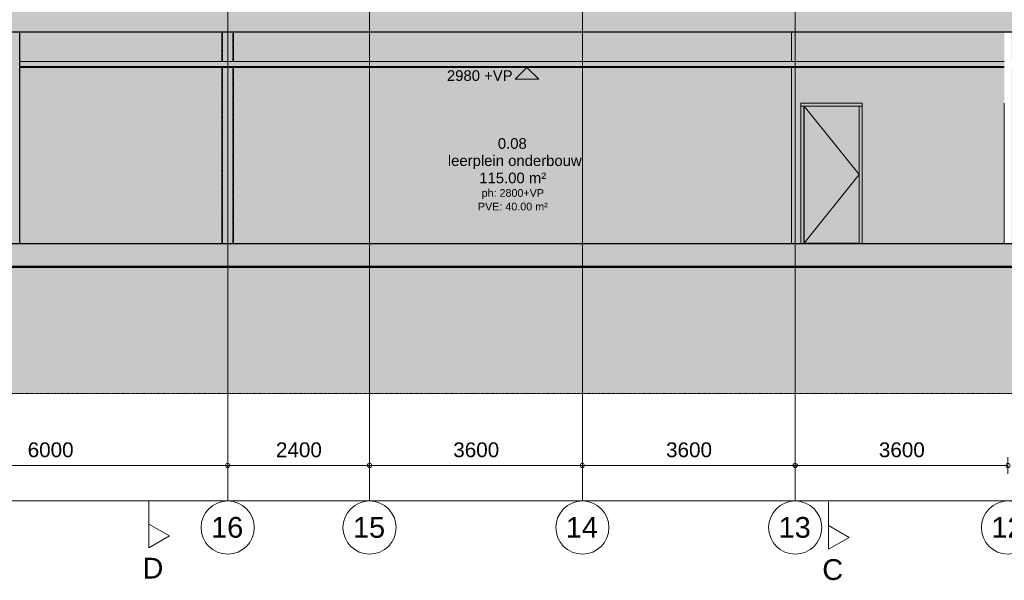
# Model space of a CAD drawing. Header units: millimetres. Extents: x -85630 to 257083, y -5697 to 14715.
# Tile 3 of 93: x -61219 to -44562, y -5691 to 3786. Entities that reach past the tile are written whole.
import ezdxf

# ---------------------------------------------------------------- set-up
doc = ezdxf.new("R2010")
doc.units = ezdxf.units.MM
for name, pattern in [('HAZ_hartlijn', [8, 5, -1, 1, -1]), ('Hidden', [7.14375, 4.7625, -2.38125]), ('THO_hartlijn', [8, 5, -1, 1, -1]), ('THO_hidden', [6, 3, -3]), ('THO_stramienlijn', [20, 17, -1.5, 0, -1.5])]:
    doc.linetypes.add(name, pattern=pattern)
for name, color, linetype, lineweight in [('A-ANNO-DIMS', 7, 'Continuous', 13), ('A-ANNO-DIMS-100', 7, 'Continuous', 13), ('A-AREA-IDEN', 7, 'Continuous', 13), ('A-CLNG', 7, 'Continuous', 13), ('A-CLNG-PATT', 7, 'Continuous', 13), ('A-DETL-GENF', 7, 'Continuous', 13), ('A-DOOR', 7, 'Continuous', 13), ('A-FLOR', 7, 'Continuous', 18), ('A-FLOR-LEVL', 7, 'Continuous', 13), ('A-GENM', 7, 'Continuous', 13), ('A-WALL-PATT', 7, 'Continuous', 25), ('C-TOPO', 7, 'Continuous', 13), ('C-TOPO-PATT', 7, 'Continuous', 50), ('G-ANNO-DIMS', 7, 'Continuous', 13), ('I-WALL', 7, 'Continuous', 18), ('S-COLS', 7, 'Continuous', 13), ('S-GRID', 7, 'Continuous', 13), ('S-GRID-IDEN', 7, 'Continuous', 13)]:
    doc.layers.add(name, color=color, linetype=linetype, lineweight=lineweight)
doc.layers.add('G-ANNO-SYMB', color=7, linetype='THO_hidden', lineweight=13, true_color=0xff8040)
doc.styles.add('Arial', font='arial.ttf', dxfattribs={"height": 250})
doc.styles.add('Arial_1', font='arial.ttf', dxfattribs={"height": 180})
doc.styles.add('Arial_2', font='arial.ttf', dxfattribs={"height": 350})
doc.styles.add('Arial_3', font='arial.ttf', dxfattribs={"height": 130})
doc.dimstyles.new('THO_25_-_transparant', dxfattribs={"dimscale": 304.8, "dimtxt": 0.836827, "dimasz": 0.229659, "dimexe": 0.459318, "dimexo": 0.0625, "dimgap": 0.213255, "dimtad": 1, "dimdec": 3, "dimlfac": 304.8, "dimrnd": 0.001, "dimdsep": 46, "dimtxsty": 'Arial', "dimblk1": 'DOTBLANK', "dimblk2": 'DOTBLANK', "dimsah": 1, "dimcen": 0.09, "dimdle": 0.229659, "dimazin": 0, "dimtfac": 1, "dimtdec": 4, "dimtix": 1, "dimtmove": 0, "dimatfit": 3, "dimfxl": 0.001507, "dimfxlon": 1, "dimtvp": 1, "dimtolj": 1, "dimtzin": 0, "dimarcsym": 2})

# ---------------------------------------------------------------- blocks, each defined once
blk = doc.blocks.new('NLRS_32_DO_WB_binnen deurkozijn hout_gen_tho - 930x2315 enkel_ linksdraaiend-1904844-01 doorsnede AA _plotview_')
at = {"layer": 'A-DOOR', "true_color": 0x7f7f7f}
blk.add_hatch(color=8, dxfattribs=at).paths.add_polyline_path([(-47556, 0), (-47035, 0), (-47035, 10), (-47935, 10), (-47935, 0)])
blk = doc.blocks.new('NLRS_32_DO_WPB_binnen deurkozijn hout_gen_tho - enkele deur_ linksdraaiend-1904845-01 doorsnede AA _plotview_')
at = {"layer": 'A-DOOR', "true_color": 0xfafafa}
for points in [[(-47556, 2327), (-46968, 2327), (-46968, 2377), (-48002, 2377), (-48002, 2327)], [(-47952, 0), (-47952, 2327), (-48002, 2327), (-48002, 0)], [(-47018, 2310), (-47018, 2327), (-47952, 2327), (-47952, 2310), (-47950, 2310), (-47950, 2325), (-47020, 2325), (-47020, 2310)], [(-47950, 0), (-47935, 0), (-47935, 10), (-47950, 10), (-47950, 2310), (-47952, 2310), (-47952, 0)], [(-47020, 0), (-47018, 0), (-47018, 2310), (-47020, 2310), (-47020, 10), (-47035, 10), (-47035, 0)], [(-46968, 0), (-46968, 2327), (-47018, 2327), (-47018, 0)]]:
    blk.add_hatch(color=7, dxfattribs=at).paths.add_polyline_path(points)
at = {"layer": 'A-DOOR'}
for p, q in [((-47952, 2327), (-48002, 2327)), ((-46968, 2327), (-48002, 2327)), ((-47952, 2327), (-47952, 0)), ((-47950, 2310), (-47952, 2310)), ((-47952, 2310), (-47950, 2310)), ((-47020, 2310), (-47018, 2310)), ((-47018, 2310), (-47020, 2310)), ((-47018, 0), (-47018, 2327)), ((-46968, 2327), (-47018, 2327)), ((-47935, 0), (-47935, 10)), ((-47035, 10), (-47035, 0))]:
    blk.add_line(p, q, dxfattribs=at)
blk = doc.blocks.new('NLRS_32_DO_UN_deur_gen_tho - dichte deur_ linksdraaiend-1904965-01 doorsnede AA _plotview_')
at = {"layer": 'A-GENM', "true_color": 0xfafafa}
blk.add_hatch(color=7, dxfattribs=at).paths.add_polyline_path([(-47556, 10), (-47020, 10), (-47020, 2325), (-47950, 2325), (-47950, 10)])
at = {"layer": 'A-GENM'}
for p, q in [((-47950, 2325), (-47950, 10)), ((-47020, 2325), (-47950, 2325)), ((-47950, 2325), (-47020, 1167)), ((-47020, 10), (-47020, 2325)), ((-47020, 1167), (-47950, 10)), ((-47950, 10), (-47020, 10))]:
    blk.add_line(p, q, dxfattribs=at)
blk = doc.blocks.new('NLRS_28_SCO_UN_koker_gen_bcb - K200_200_12_5-2195924-01 doorsnede AA _plotview_')
at = {"layer": 'S-COLS', "linetype": 'Hidden', "true_color": 0x7186a5}
h = blk.add_hatch(color=252, dxfattribs=at)
h.paths.add_polyline_path([(-60447, 0), (-60447, 2980), (-60583, 2980), (-60583, 0)])
h.paths.add_polyline_path([(-60583, 3080), (-60447, 3080), (-60447, 3580), (-60583, 3580), (-60583, 3396)])
blk = doc.blocks.new('NLRS_28_SCO_UN_koker_gen_bcb - K200_200_12_5-2195922-01 doorsnede AA _plotview_')
at = {"layer": 'S-COLS', "linetype": 'Hidden', "true_color": 0x7186a5}
h = blk.add_hatch(color=252, dxfattribs=at)
h.paths.add_polyline_path([(-24000, 0), (-24000, 2980), (-24200, 2980), (-24200, 0)])
h.paths.add_polyline_path([(-24000, 3080), (-24000, 3580), (-24200, 3580), (-24200, 3080)])
at = {"layer": 'S-COLS'}
for p, q in [((-24200, 3080), (-24200, 3580)), ((-24000, 3580), (-24000, 3080)), ((-24200, 0), (-24200, 2980)), ((-24000, 2980), (-24000, 0))]:
    blk.add_line(p, q, dxfattribs=at)
at = {"layer": 'S-COLS', "linetype": 'Hidden'}
for p, q in [((-24187, 3580), (-24187, 3080)), ((-24012, 3080), (-24012, 3580)), ((-24187, 2980), (-24187, 0)), ((-24012, 0), (-24012, 2980))]:
    blk.add_line(p, q, dxfattribs=at)
blk = doc.blocks.new('NLRS_01_DI_UN_afbreeklijn_gen_tho - afbreeklijn-2412367-01 doorsnede AA _plotview_')
at = {"layer": 'A-DETL-GENF', "linetype": 'HAZ_hartlijn', "lineweight": 18}
blk.add_line((481, -2533), (-83030, -2533), dxfattribs=at)
blk = doc.blocks.new('Grid - Stramienbol 9_0mm-3500-01 doorsnede AA _plotview_')
at = {"layer": 'S-GRID-IDEN'}
blk.add_circle((-9999.635701, -4800), 450, dxfattribs=at)
blk = doc.blocks.new('DIMBLOCK1-01 doorsnede AA _plotview_')
at = {"layer": 'A-ANNO-DIMS-100'}
for p, q in [((-71800, -4350), (-71800, -4210)), ((-10000, -4350), (-10000, -4210)), ((-9930, -4350), (-71870, -4350)), ((-71800, -4350), (-71800, -4490)), ((-10000, -4350), (-10000, -4490))]:
    blk.add_line(p, q, dxfattribs=at)
for centre in [(-71800, -4350), (-10000, -4350)]:
    blk.add_circle(centre, 35, dxfattribs=at)
at = {"layer": 'A-ANNO-DIMS-100', "color": 0, "insert": (-41380, -3960), "char_height": 250, "width": 1153.68, "attachment_point": 1, "line_spacing_factor": 0.941778, "style": 'Arial'}
blk.add_mtext('61800', dxfattribs=at)
blk = doc.blocks.new('_DotBlank')
at = {"color": 0, "linetype": 'ByBlock', "lineweight": -2}
blk.add_line((-0.5, 0), (-1, 0), dxfattribs=at)
blk.add_circle((0, 0), 0.5, dxfattribs=at)
blk = doc.blocks.new('DIMBLOCK13-01 doorsnede AA _plotview_')
at = {"layer": 'A-ANNO-DIMS-100'}
for p, q in [((-48100, -3750), (-48100, -3610)), ((-44500, -3750), (-44500, -3610)), ((-44500, -3750), (-48100, -3750)), ((-48100, -3750), (-48100, -3890)), ((-44500, -3750), (-44500, -3890))]:
    blk.add_line(p, q, dxfattribs=at)
for centre in [(-48100, -3750), (-44500, -3750)]:
    blk.add_circle(centre, 35, dxfattribs=at)
at = {"layer": 'A-ANNO-DIMS-100', "color": 0, "insert": (-46684, -3360), "char_height": 250, "width": 922.94, "attachment_point": 1, "line_spacing_factor": 0.941778, "style": 'Arial'}
blk.add_mtext('3600', dxfattribs=at)
blk = doc.blocks.new('DIMBLOCK14-01 doorsnede AA _plotview_')
at = {"layer": 'A-ANNO-DIMS-100'}
for p, q in [((-51700, -3750), (-51700, -3610)), ((-48100, -3750), (-48100, -3610)), ((-48100, -3750), (-51700, -3750)), ((-51700, -3750), (-51700, -3890)), ((-48100, -3750), (-48100, -3890))]:
    blk.add_line(p, q, dxfattribs=at)
for centre in [(-51700, -3750), (-48100, -3750)]:
    blk.add_circle(centre, 35, dxfattribs=at)
at = {"layer": 'A-ANNO-DIMS-100', "color": 0, "insert": (-50284, -3360), "char_height": 250, "width": 922.94, "attachment_point": 1, "line_spacing_factor": 0.941778, "style": 'Arial'}
blk.add_mtext('3600', dxfattribs=at)
blk = doc.blocks.new('DIMBLOCK15-01 doorsnede AA _plotview_')
at = {"layer": 'A-ANNO-DIMS-100'}
for p, q in [((-55300, -3750), (-55300, -3610)), ((-51700, -3750), (-51700, -3610)), ((-51700, -3750), (-55300, -3750)), ((-55300, -3750), (-55300, -3890)), ((-51700, -3750), (-51700, -3890))]:
    blk.add_line(p, q, dxfattribs=at)
for centre in [(-55300, -3750), (-51700, -3750)]:
    blk.add_circle(centre, 35, dxfattribs=at)
at = {"layer": 'A-ANNO-DIMS-100', "color": 0, "insert": (-53884, -3360), "char_height": 250, "width": 922.94, "attachment_point": 1, "line_spacing_factor": 0.941778, "style": 'Arial'}
blk.add_mtext('3600', dxfattribs=at)
blk = doc.blocks.new('DIMBLOCK16-01 doorsnede AA _plotview_')
at = {"layer": 'A-ANNO-DIMS-100'}
for p, q in [((-57700, -3750), (-57700, -3610)), ((-55300, -3750), (-55300, -3610)), ((-55300, -3750), (-57700, -3750)), ((-57700, -3750), (-57700, -3890)), ((-55300, -3750), (-55300, -3890))]:
    blk.add_line(p, q, dxfattribs=at)
for centre in [(-57700, -3750), (-55300, -3750)]:
    blk.add_circle(centre, 35, dxfattribs=at)
at = {"layer": 'A-ANNO-DIMS-100', "color": 0, "insert": (-56884, -3360), "char_height": 250, "width": 922.94, "attachment_point": 1, "line_spacing_factor": 0.941778, "style": 'Arial'}
blk.add_mtext('2400', dxfattribs=at)
blk = doc.blocks.new('DIMBLOCK17-01 doorsnede AA _plotview_')
at = {"layer": 'A-ANNO-DIMS-100'}
for p, q in [((-63700, -3750), (-63700, -3610)), ((-57700, -3750), (-57700, -3610)), ((-57700, -3750), (-63700, -3750)), ((-63700, -3750), (-63700, -3890)), ((-57700, -3750), (-57700, -3890))]:
    blk.add_line(p, q, dxfattribs=at)
for centre in [(-63700, -3750), (-57700, -3750)]:
    blk.add_circle(centre, 35, dxfattribs=at)
at = {"layer": 'A-ANNO-DIMS-100', "color": 0, "insert": (-61084, -3360), "char_height": 250, "width": 922.94, "attachment_point": 1, "line_spacing_factor": 0.941778, "style": 'Arial'}
blk.add_mtext('6000', dxfattribs=at)
blk = doc.blocks.new('Section - Horizontaal links-23535-01 doorsnede AA _plotview_')
at = {"layer": 'G-ANNO-SYMB', "color": 7, "linetype": 'Continuous', "lineweight": 18}
blk.add_line((-38800, 14158), (-38800, 13358), dxfattribs=at)
at = {"layer": 'G-ANNO-SYMB', "color": 7, "linetype": 'Continuous'}
for p, q in [((-38450, 13957), (-38800, 14158)), ((-38800, 14158), (-38800, 13757)), ((-38800, 13757), (-38450, 13957))]:
    blk.add_line(p, q, dxfattribs=at)
blk = doc.blocks.new('Spot Elevations - arrow below 13mm-1358115-01 doorsnede AA _plotview_')
at = {"layer": 'G-ANNO-DIMS'}
for p, q in [((-52838, 2780), (-52638, 2980)), ((-52838, 2980), (-52438, 2980)), ((-52638, 2980), (-52438, 2780)), ((-52438, 2780), (-52838, 2780))]:
    blk.add_line(p, q, dxfattribs=at)

msp = doc.modelspace()

# ---------------------------------------------------------------- hatches: boundary and pattern name
at = {"layer": 'A-CLNG', "true_color": 0xebebeb}
msp.add_hatch(color=7, dxfattribs=at).paths.add_polyline_path([(-51547.4359826, 2980), (-44562.135701, 2980), (-44562.135701, 2995), (-61218.8369926, 2995), (-61218.8369926, 2980), (-52878.0449453, 2980)])
at = {"layer": 'A-CLNG-PATT', "true_color": 0xc8ffff}
msp.add_hatch(color=7, dxfattribs=at).paths.add_polyline_path([(-51547.4359826, 2995), (-44562.135701, 2995), (-44562.135701, 3080), (-61218.8369926, 3080), (-61218.8369926, 2995), (-52878.0449453, 2995)])
at = {"layer": 'A-FLOR', "true_color": 0x7f7f7f}
for points in [[(-43563.7822064, 3580), (-9551.0096308, 3580), (-9551.0096308, 3990), (-72240.4589406, 3990), (-72240.4589406, 3580), (-44894.3911691, 3580)], [(-70805.6625126, -390), (-10994.1039382, -390), (-10994.1039382, 0), (-70805.6625126, 0)]]:
    msp.add_hatch(color=8, dxfattribs=at).paths.add_polyline_path(points)
at = {"layer": 'A-WALL-PATT', "lineweight": 18, "true_color": 0xd7e6e6}
msp.add_hatch(color=254, dxfattribs=at).paths.add_polyline_path([(-61218.8369926, 0), (-61218.8369926, 3580), (-61390.8419001, 3580), (-61390.8419001, 0)])
at = {"layer": 'A-WALL-PATT', "true_color": 0xf0f0f0}
h = msp.add_hatch(color=7, dxfattribs=at)
h.paths.add_polyline_path([(-46225.0001318, 0), (-44562.135701, 0), (-44562.135701, 2980), (-48162.135701, 2980), (-48162.135701, 0), (-48001.9166559, 0), (-48001.9166559, 2377), (-46967.9166559, 2377), (-46967.9166559, 0), (-46557.6523724, 0)])
h.paths.add_polyline_path([(-44437.135701, 0), (-44434.635701, 0), (-44434.635701, 2980), (-44437.135701, 2980), (-44437.135701, 68.8768707)])
h.paths.add_polyline_path([(-48095.5442442, 3080), (-44562.135701, 3080), (-44562.135701, 3580), (-48162.135701, 3580), (-48162.135701, 3080)])
h.paths.add_polyline_path([(-44436.786539, 3080), (-44434.635701, 3080), (-44434.635701, 3580), (-44437.135701, 3580), (-44437.135701, 3080)])
at = {"layer": 'C-TOPO-PATT', "lineweight": 13, "true_color": 0xc0c0c0}
msp.add_hatch(color=9, dxfattribs=at).paths.add_polyline_path([(-83030.4054534, -2533), (481.1340514, -2533), (481.1340514, -63), (-10994.1039382, -63), (-10994.1039382, -390), (-70805.6625126, -390), (-70805.6625126, -63), (-83030.4054534, -63), (-83030.4054534, -1123.4138626)])
at = {"layer": 'I-WALL', "true_color": 0xd7e6e6}
h = msp.add_hatch(color=254, dxfattribs=at)
h.paths.add_polyline_path([(-61218.8369926, 0), (-60582.5008511, 0), (-60582.5008511, 2980), (-61218.8369926, 2980), (-61218.8369926, 68.8768707)])
h.paths.add_polyline_path([(-61218.8369926, 3080), (-60582.5008511, 3080), (-60582.5008511, 3580), (-61218.8369926, 3580), (-61218.8369926, 3396.0177592)])
h = msp.add_hatch(color=254, dxfattribs=at)
h.paths.add_polyline_path([(-60447.0815503, 0), (-57799.635701, 0), (-57799.635701, 2980), (-60447.0815503, 2980), (-60447.0815503, 68.8768707)])
h.paths.add_polyline_path([(-55362.135701, 0), (-55362.135701, 2980), (-57599.635701, 2980), (-57599.635701, 0), (-56869.8718333, 0)])
h.paths.add_polyline_path([(-59531.0897587, 3080), (-57799.635701, 3080), (-57799.635701, 3580), (-60447.0815503, 3580), (-60447.0815503, 3080)])
h.paths.add_polyline_path([(-55362.135701, 3080), (-55362.135701, 3580), (-57599.635701, 3580), (-57599.635701, 3080), (-56869.8718333, 3080)])
h = msp.add_hatch(color=254, dxfattribs=at)
h.paths.add_polyline_path([(-55362.135701, 0), (-48162.135701, 0), (-48162.135701, 2980), (-55362.135701, 2980), (-55362.135701, 68.8768707)])
h.paths.add_polyline_path([(-52878.0449453, 3080), (-48162.135701, 3080), (-48162.135701, 3580), (-55362.135701, 3580), (-55362.135701, 3080), (-54208.653908, 3080)])

# ---------------------------------------------------------------- linework, layer by layer
at = {"layer": 'A-CLNG'}
for p, q in [((-44562.135701, 3080), (-61218.8369926, 3080)), ((-44562.135701, 2995), (-61218.8369926, 2995)), ((-61218.8369926, 2980), (-44562.135701, 2980))]:
    msp.add_line(p, q, dxfattribs=at)
at = {"layer": 'A-FLOR', "lineweight": 25}
for p, q in [((-72240.4589406, 3580), (-9551.0096308, 3580)), ((-70805.6625126, 0), (-10993.6241215, 0))]:
    msp.add_line(p, q, dxfattribs=at)
at = {"layer": 'A-FLOR-LEVL', "color": 5, "linetype": 'THO_stramienlijn', "true_color": 0x0000ff}
msp.add_line((-83026.5468043, 0), (126.8448783, 0), dxfattribs=at)
at = {"layer": 'C-TOPO', "lineweight": 50}
msp.add_line((-10994.1039382, -390), (-70805.6625126, -390), dxfattribs=at)
at = {"layer": 'G-ANNO-SYMB', "color": 16, "linetype": 'THO_hartlijn', "lineweight": 18, "true_color": 0x800000}
for p, q in [((-47534.7809549, -4635.4442676), (-47534.7809549, -5166.4942616)), ((-59034.7809549, -4684.4088321), (-59034.7809549, -5142.5125966))]:
    msp.add_line(p, q, dxfattribs=at)
at = {"layer": 'I-WALL', "lineweight": 25}
msp.add_line((-61218.8369926, 0), (-61218.8369926, 3580), dxfattribs=at)
at = {"layer": 'I-WALL'}
for p, q in [((-48162.135701, 3080), (-48162.135701, 3580)), ((-48162.135701, 0), (-48162.135701, 2980)), ((-48001.9166559, 0), (-48001.9166559, 2377)), ((-48001.9166559, 2377), (-46967.9166559, 2377)), ((-46967.9166559, 2377), (-46967.9166559, 0)), ((-44562.135701, 0), (-44562.135701, 2377))]:
    msp.add_line(p, q, dxfattribs=at)
at = {"layer": 'S-GRID', "color": 5, "linetype": 'THO_stramienlijn', "true_color": 0x0000ff}
for p, q in [((-57699.635701, -4350), (-57699.635701, 13370)), ((-55299.635701, -4350), (-55299.635701, 13370)), ((-51699.635701, -4350), (-51699.635701, 13370)), ((-48099.635701, -4350), (-48099.635701, 13370))]:
    msp.add_line(p, q, dxfattribs=at)

# ---------------------------------------------------------------- block references
at = {"layer": 'A-DETL-GENF', "linetype": 'HAZ_hartlijn', "lineweight": 18}
msp.add_blockref('NLRS_01_DI_UN_afbreeklijn_gen_tho - afbreeklijn-2412367-01 doorsnede AA _plotview_', (0, 0), dxfattribs=at)
at = {"layer": 'A-DOOR'}
msp.add_blockref('NLRS_32_DO_WPB_binnen deurkozijn hout_gen_tho - enkele deur_ linksdraaiend-1904845-01 doorsnede AA _plotview_', (0, 0), dxfattribs=at)
at = {"layer": 'A-DOOR', "color": 8, "true_color": 0x7f7f7f}
msp.add_blockref('NLRS_32_DO_WB_binnen deurkozijn hout_gen_tho - 930x2315 enkel_ linksdraaiend-1904844-01 doorsnede AA _plotview_', (0, 0), dxfattribs=at)
at = {"layer": 'A-GENM'}
msp.add_blockref('NLRS_32_DO_UN_deur_gen_tho - dichte deur_ linksdraaiend-1904965-01 doorsnede AA _plotview_', (0, 0), dxfattribs=at)
at = {"layer": 'G-ANNO-DIMS'}
msp.add_blockref('Spot Elevations - arrow below 13mm-1358115-01 doorsnede AA _plotview_', (0, 0), dxfattribs=at)
at = {"layer": 'G-ANNO-SYMB', "color": 7, "linetype": 'Continuous', "extrusion": (0, 0, -1), "rotation": 180}
for p in [(20234.7809549, 9015.123257), (8734.7809549, 8991.141592)]:
    msp.add_blockref('Section - Horizontaal links-23535-01 doorsnede AA _plotview_', p, dxfattribs=at)
at = {"layer": 'S-COLS', "linetype": 'Hidden'}
for name, p in [('NLRS_28_SCO_UN_koker_gen_bcb - K200_200_12_5-2195924-01 doorsnede AA _plotview_', (0, 0)), ('NLRS_28_SCO_UN_koker_gen_bcb - K200_200_12_5-2195922-01 doorsnede AA _plotview_', (-33599.9616865, 0))]:
    msp.add_blockref(name, p, dxfattribs=at)
at = {"layer": 'S-GRID-IDEN'}
for p in [(-47700, 0), (-45300, 0), (-41700, 0), (-38100, 0), (-34500, 0)]:
    msp.add_blockref('Grid - Stramienbol 9_0mm-3500-01 doorsnede AA _plotview_', p, dxfattribs=at)

# ---------------------------------------------------------------- texts
at = {"layer": 'A-AREA-IDEN', "attachment_point": 1}
for s, insert, char_height, width, style in [('0.08', (-53130.0833179, 1783.7301988), 180, 585.231875, 'Arial_1'), ('leerplein onderbouw', (-53976.0019252, 1493.612268), 180, 2645.56875, 'Arial_1'), ('115.00 m²', (-53444.0833179, 1200.8599015), 180, 1346.835, 'Arial_1'), ('ph: 2800+VP', (-53404.5833179, 922.2118023), 130, 1250.6325, 'Arial_3'), ('PVE: 40.00 m²', (-53467.0833179, 692.2118023), 130, 1402.953125, 'Arial_3')]:
    msp.add_mtext(s, dxfattribs=dict(at, insert=insert, char_height=char_height, width=width, style=style))
at = {"layer": 'G-ANNO-DIMS', "insert": (-53991.4483904, 2931.1479684), "char_height": 180, "width": 1328.794312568, "attachment_point": 1, "line_spacing_factor": 0.941778, "style": 'Arial_1'}
msp.add_mtext('2980 +VP', dxfattribs=at)
at = {"layer": 'G-ANNO-SYMB', "color": 7, "linetype": 'Continuous', "char_height": 350, "width": 432.91125, "attachment_point": 1, "style": 'Arial_2'}
for s, insert in [('D', (-59141.5828591, -5311.1763533)), ('C', (-47641.5828591, -5335.1580183))]:
    msp.add_mtext(s, dxfattribs=dict(at, insert=insert))
at = {"layer": 'S-GRID-IDEN', "char_height": 350, "width": 673.4175, "attachment_point": 1, "style": 'Arial_2'}
for s, insert in [('16', (-57980.7577705, -4621.2566012)), ('15', (-55580.7577705, -4621.2566012)), ('14', (-51980.7577705, -4621.2566012)), ('13', (-48380.7577705, -4621.2566012)), ('12', (-44780.7577705, -4621.2566012))]:
    msp.add_mtext(s, dxfattribs=dict(at, insert=insert))

# ---------------------------------------------------------------- dimensions: what is measured, and where the dimension line sits
at = {"layer": 'A-ANNO-DIMS'}
for base, p1, p2, override, picture, middle in [((-63699.6357010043, -3750.0000000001), (-57699.6357010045, -3890.0000000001), (-63699.6357010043, -3890.0000000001), {"dimpost": '<>', "dimfxl": 6000}, 'DIMBLOCK17-01 doorsnede AA _plotview_', (-60699.6357010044, -3557.3567523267)), ((-57699.6357010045, -3750.0000000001), (-55299.6357010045, -3890.0000000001), (-57699.6357010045, -3890.0000000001), {"dimpost": '<>', "dimfxl": 2400}, 'DIMBLOCK16-01 doorsnede AA _plotview_', (-56499.6357010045, -3557.2714862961)), ((-55299.6357010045, -3750.0000000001), (-51699.6357010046, -3890.0000000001), (-55299.6357010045, -3890.0000000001), {"dimpost": '<>', "dimfxl": 3600}, 'DIMBLOCK15-01 doorsnede AA _plotview_', (-53499.6357010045, -3557.3567523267)), ((-51699.6357010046, -3750.0000000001), (-48099.6357010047, -3890.0000000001), (-51699.6357010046, -3890.0000000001), {"dimpost": '<>', "dimfxl": 3600}, 'DIMBLOCK14-01 doorsnede AA _plotview_', (-49899.6357010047, -3557.3567523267)), ((-48099.6357010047, -3750.0000000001), (-44499.6357010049, -3890.0000000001), (-48099.6357010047, -3890.0000000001), {"dimpost": '<>', "dimfxl": 3600}, 'DIMBLOCK13-01 doorsnede AA _plotview_', (-46299.6357010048, -3557.3567523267)), ((-71799.6357010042, -4350.0000000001), (-9999.6357010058, -4490.0000000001), (-71799.6357010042, -4490.0000000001), {"dimpost": '<>', "dimfxl": 61800}, 'DIMBLOCK1-01 doorsnede AA _plotview_', (-40899.635701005, -4157.2714862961))]:
    dim = msp.add_linear_dim(base=base, p1=p1, p2=p2, dimstyle='THO_25_-_transparant', override=override, dxfattribs=at)
    dim.commit()
    dim.dimension.update_dxf_attribs({"geometry": picture, "text_midpoint": middle})

doc.saveas('drawing.dxf')
